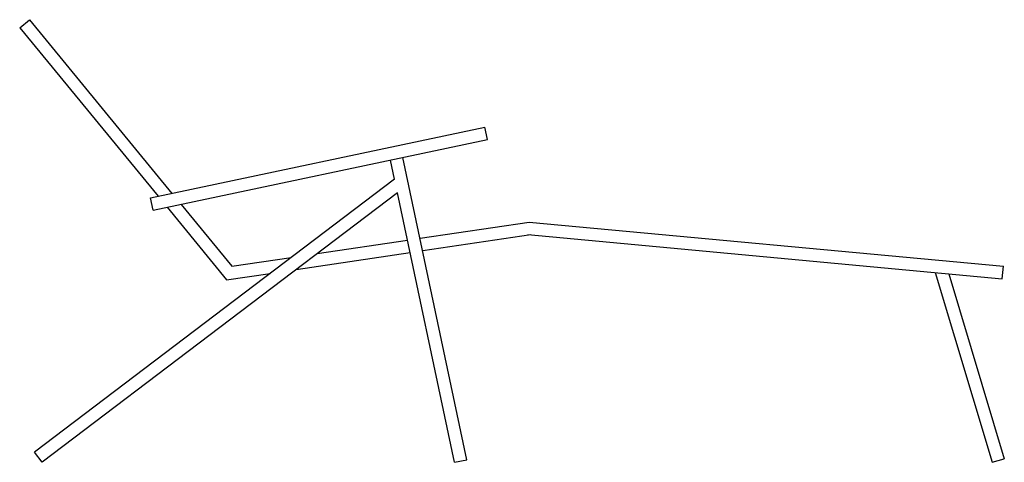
# Model space of a CAD drawing. Extents: x 470.2 to 548.1, y 196 to 231.
import ezdxf

# ---------------------------------------------------------------- set-up
doc = ezdxf.new("R2010")
doc.units = 0
doc.layers.get('0').update_dxf_attribs({"linetype": 'CONTINUOUS'})

msp = doc.modelspace()

# ---------------------------------------------------------------- linework, layer by layer
at = {"color": 0}
for p, q in [((470.226927, 230.365683), (471, 231)), ((471, 231), (482.267227, 217.268067)), ((470.226927, 230.365683), (481.165002, 217.034904)), ((480.57045, 216.909134), (507, 222.5)), ((507.206959, 221.52165), (507, 222.5)), ((480.777408, 215.930784), (507.206959, 221.52165)), ((499.867429, 218.399429), (499.549613, 219.901827)), ((505.584119, 196.206959), (500.527963, 220.108786)), ((499.867429, 218.399429), (471.391093, 196.796691)), ((500.096232, 217.317812), (471.99548, 196)), ((504.605769, 196), (500.096232, 217.317812)), ((480.777408, 215.930784), (480.57045, 216.909134)), ((482.981859, 216.39711), (487, 211.5)), ((481.879633, 216.163947), (486.58655, 210.427392)), ((501.88024, 213.716206), (510.5, 215)), ((510.5, 215), (548, 211.5)), ((493.7531, 212.505781), (500.88933, 213.568624)), ((502.087579, 212.736056), (510.647311, 214.01091)), ((510.407071, 214.004327), (547.907071, 210.504327)), ((492.094816, 211.247772), (501.096669, 212.588474)), ((487, 211.5), (491.694344, 212.199158)), ((486.58655, 210.427392), (490.03606, 210.941149)), ((542.606248, 210.999071), (547.105969, 196)), ((547.907071, 210.504327), (548, 211.5)), ((543.680354, 210.898821), (548.063796, 196.287348)), ((471.99548, 196), (471.391093, 196.796691)), ((504.605769, 196), (505.584119, 196.206959)), ((547.105969, 196), (548.063796, 196.287348))]:
    msp.add_line(p, q, dxfattribs=at)

doc.saveas('drawing.dxf')
